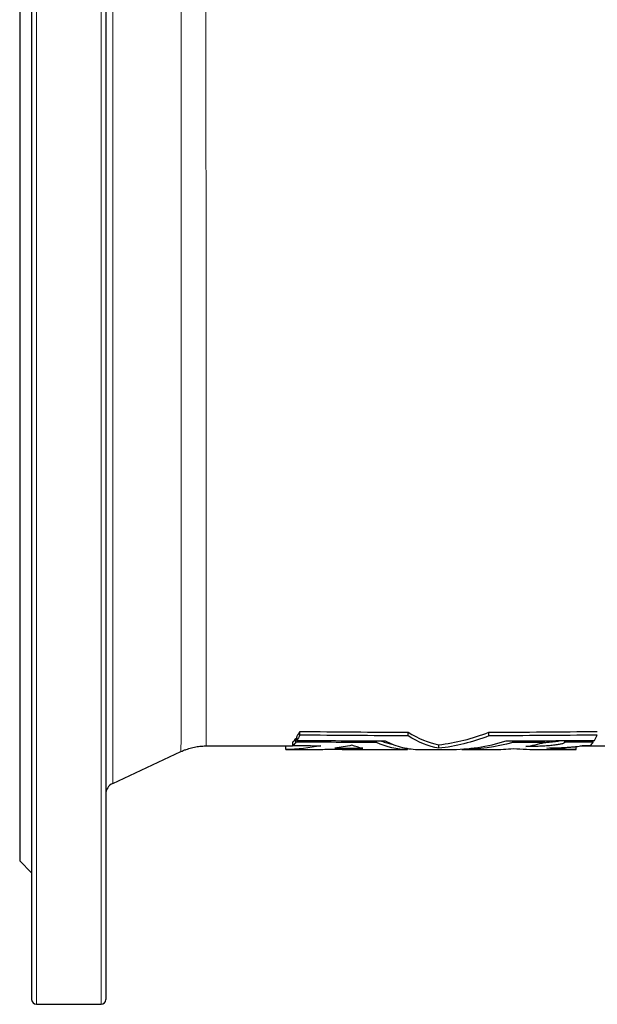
# Model space of a CAD drawing. Header units: millimetres. Extents: x -116 to 1397, y -608 to 1259.
# Tile 1 of 5: x -116 to 125, y -608 to -197. Entities that reach past the tile are written whole.
import ezdxf

# ---------------------------------------------------------------- set-up
doc = ezdxf.new("R2010")
doc.units = ezdxf.units.MM

msp = doc.modelspace()

# ---------------------------------------------------------------- linework, layer by layer
at = {"color": 7, "linetype": 'Continuous', "lineweight": 25}
for p, q in [((-116.23, -188.19), (-116.23, -548.19)), ((-111.23, -188.19), (-111.23, -606.19)), ((-80.23, -188.19), (-80.23, -606.19)), ((-0.79, -497.05), (-0.32, -497.06)), ((-0.79, -498.57), (-0.79, -497.05)), ((-0.32, -497.86), (-0.32, -496.34)), ((0.89, -495.66), (0.89, -494.13)), ((46.2, -495.97), (46.2, -494.44)), ((79.97, -495.97), (79.97, -494.44)), ((103.18, -498.7), (103.18, -497.98)), ((111.76, -498.65), (111.76, -497.93)), ((123.61, -498.57), (123.61, -497.86)), ((-38.24, -500.17), (-38.24, -500.17)), ((-38.23, -500.19), (-4.95, -500.19)), ((-4.95, -501.69), (-4.95, -500.19)), ((-4.95, -501.69), (8.22, -501.69)), ((-1.96, -500.03), (-1.96, -498.52)), ((32.67, -501.69), (45.94, -501.69)), ((32.91, -498.76), (32.91, -498.06)), ((45.94, -501.69), (45.94, -501.24)), ((51.06, -501.69), (63.45, -501.69)), ((59, -501.18), (59, -499.68)), ((68.57, -501.69), (68.57, -501.51)), ((68.57, -501.69), (81.84, -501.69)), ((89.91, -498.76), (89.91, -498.06)), ((101.1, -501.69), (116.49, -501.69)), ((116.49, -501.69), (116.49, -500.43)), ((118.15, -500.19), (151.91, -500.19)), ((-77.35, -515.85), (-48.8, -502.54)), ((-116.23, -548.19), (-111.23, -553.19)), ((-109.23, -608.19), (-82.23, -608.19))]:
    msp.add_line(p, q, dxfattribs=at)
at = {"color": 8, "linetype": 'Continuous', "lineweight": 18}
for p, q in [((-109.23, -188.19), (-109.23, -608.19)), ((-82.23, -188.19), (-82.23, -608.19)), ((-77.35, -188.19), (-77.35, -515.85))]:
    msp.add_line(p, q, dxfattribs=at)
at = {"color": 7, "linetype": 'Continuous', "lineweight": 25}
for centre, radius, start, end in [((-75.23, -520.38), 5, 115, 180), ((-109.23, -606.19), 2, 180, 270), ((-82.23, -606.19), 2, 270, 0)]:
    msp.add_arc(centre, radius, start, end, dxfattribs=at)
at = {"color": 8, "linetype": 'Continuous', "lineweight": 18}
for points, knots in [([(-48.8, -502.54), (-48.8, -502.54), (-48.8, -502.58), (-48.8, -502.44), (-48.79, -502.1), (-48.79, -501.52), (-48.79, -500.79), (-48.79, -499.93), (-48.78, -498.9), (-48.78, -497.7), (-48.78, -496.25), (-48.78, -494.51), (-48.78, -492.44), (-48.77, -490.13), (-48.77, -487.6), (-48.77, -484.84), (-48.77, -481.84), (-48.76, -478.63), (-48.76, -475.38), (-48.76, -472.12), (-48.76, -468.91), (-48.76, -465.54), (-48.75, -462.03), (-48.75, -458.35), (-48.75, -454.51), (-48.75, -450.52), (-48.75, -446.38), (-48.75, -442.1), (-48.74, -437.67), (-48.74, -433.11), (-48.74, -428.42), (-48.74, -423.59), (-48.74, -418.63), (-48.74, -413.45), (-48.74, -408.04), (-48.74, -402.38), (-48.73, -396.6), (-48.73, -390.68), (-48.73, -384.75), (-48.73, -378.82), (-48.73, -372.9), (-48.73, -366.87), (-48.73, -360.73), (-48.73, -354.47), (-48.73, -348.1), (-48.72, -341.64), (-48.72, -334.73), (-48.72, -327.36), (-48.72, -319.51), (-48.72, -311.57), (-48.72, -303.53), (-48.72, -295.4), (-48.72, -287.2), (-48.72, -278.91), (-48.72, -271), (-48.72, -263.48), (-48.72, -256.37), (-48.72, -249.21), (-48.72, -242.03), (-48.72, -234.36), (-48.72, -226.2), (-48.72, -217.56), (-48.72, -208.9), (-48.72, -200.23), (-48.72, -191.54), (-48.72, -182.85), (-48.72, -174.17), (-48.72, -165.95), (-48.72, -158.21), (-48.72, -150.94), (-48.72, -143.7), (-48.72, -136.47), (-48.72, -128.83), (-48.72, -120.77), (-48.72, -112.3), (-48.72, -103.9), (-48.72, -95.56), (-48.72, -87.3), (-48.72, -79.11), (-48.72, -71), (-48.72, -63.41), (-48.72, -56.32), (-48.72, -49.72), (-48.72, -43.19), (-48.72, -36.75), (-48.73, -29.99), (-48.73, -22.93), (-48.73, -15.6), (-48.73, -8.4), (-48.73, -1.34), (-48.73, 5.57), (-48.73, 12.34), (-48.73, 18.96), (-48.73, 25.07), (-48.74, 30.71), (-48.74, 35.9), (-48.74, 40.96), (-48.74, 45.9), (-48.74, 51.02), (-48.74, 56.28), (-48.74, 61.65), (-48.75, 66.83), (-48.75, 71.81), (-48.75, 76.6), (-48.75, 81.18), (-48.75, 85.56), (-48.76, 89.51), (-48.76, 93.06), (-48.76, 96.25), (-48.76, 99.28), (-48.76, 102.16), (-48.77, 105.06), (-48.77, 107.93), (-48.77, 110.73), (-48.77, 113.31), (-48.77, 115.66), (-48.78, 117.77), (-48.78, 119.65), (-48.78, 121.3), (-48.79, 122.63), (-48.79, 123.69), (-48.79, 124.53), (-48.79, 125.19), (-48.79, 125.69), (-48.8, 126.02), (-48.8, 126.17), (-48.8, 126.14), (-48.8, 126.13)], [0, 0, 0, 0, 0.000003, 0.008804, 0.017605, 0.026403, 0.033802, 0.041205, 0.048609, 0.056011, 0.063411, 0.072208, 0.081009, 0.089809, 0.098607, 0.107404, 0.116205, 0.125005, 0.133802, 0.141202, 0.148604, 0.156007, 0.16341, 0.170809, 0.178282, 0.185759, 0.193236, 0.200713, 0.208186, 0.215659, 0.223136, 0.230613, 0.238089, 0.245563, 0.253472, 0.261386, 0.2693, 0.277213, 0.285123, 0.292601, 0.300082, 0.307562, 0.315041, 0.322586, 0.330133, 0.337681, 0.345226, 0.354023, 0.362823, 0.371624, 0.38042, 0.389217, 0.398018, 0.406818, 0.415615, 0.423014, 0.430416, 0.437819, 0.445221, 0.45262, 0.461416, 0.470217, 0.479017, 0.487814, 0.496611, 0.505411, 0.514211, 0.523008, 0.530407, 0.537809, 0.545212, 0.552615, 0.560014, 0.568811, 0.577611, 0.586412, 0.595209, 0.604006, 0.612806, 0.621607, 0.630404, 0.637803, 0.645205, 0.652608, 0.660011, 0.66741, 0.676207, 0.685008, 0.693809, 0.702606, 0.711404, 0.720204, 0.729005, 0.737802, 0.745202, 0.752604, 0.760008, 0.76741, 0.77481, 0.783607, 0.792409, 0.80121, 0.810007, 0.818805, 0.827606, 0.836407, 0.845205, 0.852605, 0.860007, 0.867411, 0.874814, 0.882214, 0.891012, 0.899813, 0.908614, 0.917412, 0.92621, 0.935011, 0.943813, 0.952611, 0.960011, 0.967414, 0.974818, 0.982221, 0.989621, 0.998418, 1, 1, 1, 1]), ([(-38.24, 123.79), (-38.24, 123.79), (-38.24, 123.81), (-38.24, 123.65), (-38.24, 123.28), (-38.25, 122.64), (-38.25, 121.76), (-38.25, 120.65), (-38.26, 119.3), (-38.26, 117.71), (-38.26, 115.89), (-38.27, 113.95), (-38.27, 111.93), (-38.27, 109.86), (-38.27, 107.63), (-38.28, 105.25), (-38.28, 102.54), (-38.28, 99.48), (-38.28, 96.03), (-38.29, 92.36), (-38.29, 88.48), (-38.29, 84.39), (-38.29, 80.09), (-38.3, 75.58), (-38.3, 71.12), (-38.3, 66.75), (-38.3, 62.5), (-38.3, 58.11), (-38.31, 53.59), (-38.31, 48.65), (-38.31, 43.25), (-38.31, 37.38), (-38.31, 31.33), (-38.31, 25.12), (-38.32, 18.75), (-38.32, 12.21), (-38.32, 5.53), (-38.32, -0.95), (-38.32, -7.18), (-38.32, -13.13), (-38.32, -19.19), (-38.33, -25.33), (-38.33, -31.95), (-38.33, -39.07), (-38.33, -46.71), (-38.33, -54.45), (-38.33, -62.29), (-38.33, -70.23), (-38.33, -78.26), (-38.33, -86.37), (-38.33, -94.12), (-38.33, -101.51), (-38.33, -108.5), (-38.33, -115.53), (-38.34, -122.61), (-38.34, -130.16), (-38.34, -138.21), (-38.34, -146.74), (-38.34, -155.3), (-38.34, -163.89), (-38.34, -172.5), (-38.34, -181.12), (-38.34, -189.74), (-38.34, -197.91), (-38.34, -205.61), (-38.34, -212.85), (-38.34, -220.07), (-38.34, -227.28), (-38.34, -234.92), (-38.34, -242.98), (-38.34, -251.45), (-38.33, -259.87), (-38.33, -268.23), (-38.33, -276.54), (-38.33, -284.77), (-38.33, -292.94), (-38.33, -300.59), (-38.33, -307.75), (-38.33, -314.41), (-38.33, -321.02), (-38.33, -327.54), (-38.33, -334.02), (-38.33, -340.44), (-38.33, -346.79), (-38.32, -353.06), (-38.32, -359.26), (-38.32, -365.38), (-38.32, -371.42), (-38.32, -377.35), (-38.32, -383.16), (-38.32, -388.85), (-38.32, -394.4), (-38.32, -399.84), (-38.31, -405.17), (-38.31, -410.37), (-38.31, -415.46), (-38.31, -420.41), (-38.31, -425.24), (-38.31, -429.94), (-38.3, -434.6), (-38.3, -439.19), (-38.3, -443.72), (-38.3, -448.1), (-38.3, -452.31), (-38.29, -456.51), (-38.29, -460.67), (-38.29, -464.77), (-38.29, -468.65), (-38.28, -472.33), (-38.28, -475.78), (-38.28, -479.02), (-38.28, -482.03), (-38.27, -484.68), (-38.27, -486.98), (-38.27, -488.99), (-38.27, -490.84), (-38.26, -492.52), (-38.26, -494.14), (-38.26, -495.65), (-38.25, -497), (-38.25, -498.12), (-38.25, -499), (-38.24, -499.65), (-38.24, -500.05), (-38.24, -500.22), (-38.24, -500.18), (-38.24, -500.17)], [0, 0, 0, 0, 0.003034, 0.010433, 0.01923, 0.028031, 0.036831, 0.045628, 0.054425, 0.063226, 0.072026, 0.080824, 0.088223, 0.095625, 0.103028, 0.110431, 0.11783, 0.126627, 0.135427, 0.144227, 0.153024, 0.161821, 0.170621, 0.179421, 0.188218, 0.195617, 0.203019, 0.210423, 0.217825, 0.225224, 0.23402, 0.24282, 0.25162, 0.260417, 0.269213, 0.278013, 0.286813, 0.295609, 0.303008, 0.31041, 0.317813, 0.325215, 0.332613, 0.34141, 0.350209, 0.359009, 0.367805, 0.376601, 0.385401, 0.394201, 0.402997, 0.410396, 0.417797, 0.4252, 0.432601, 0.44, 0.448796, 0.457595, 0.466395, 0.475191, 0.483987, 0.492786, 0.501586, 0.510382, 0.51778, 0.525182, 0.532584, 0.539985, 0.547384, 0.55618, 0.564979, 0.573778, 0.582574, 0.59137, 0.60017, 0.608969, 0.617765, 0.625164, 0.632565, 0.639967, 0.647368, 0.654767, 0.662244, 0.669724, 0.677204, 0.684681, 0.692226, 0.699773, 0.70732, 0.714865, 0.722337, 0.729813, 0.73729, 0.744765, 0.752238, 0.75971, 0.767186, 0.774663, 0.782139, 0.789611, 0.79752, 0.805433, 0.813346, 0.821259, 0.829168, 0.837964, 0.846764, 0.855564, 0.86436, 0.873157, 0.881956, 0.890756, 0.899553, 0.906951, 0.914353, 0.921756, 0.929157, 0.936556, 0.945353, 0.954153, 0.962953, 0.97175, 0.980546, 0.989346, 0.998147, 1, 1, 1, 1])]:
    msp.add_open_spline(points, degree=3, knots=knots, dxfattribs=at)
at = {"color": 7, "linetype": 'Continuous', "lineweight": 25}
for points in [[(-1.96, -498.52), (-1.57, -498.11), (-1.18, -497.62), (-0.79, -497.05)], [(-0.32, -496.34), (0.08, -495.68), (0.49, -494.95), (0.89, -494.13)], [(0.89, -495.66), (0.49, -496.47), (0.08, -497.2), (-0.32, -497.86)], [(-0.32, -497.86), (11.97, -497.96), (24.27, -498.04), (36.57, -498.08)], [(0.89, -494.13), (15.99, -494.29), (31.1, -494.39), (46.2, -494.44)], [(46.2, -495.97), (31.1, -495.92), (15.99, -495.82), (0.89, -495.66)], [(46.2, -494.44), (50.44, -497.14), (54.71, -498.88), (59, -499.68)], [(59, -501.18), (54.71, -500.39), (50.44, -498.65), (46.2, -495.97)], [(59, -499.68), (66.04, -498.88), (73.03, -497.14), (79.97, -494.44)], [(79.97, -495.97), (73.03, -498.65), (66.04, -500.39), (59, -501.18)], [(79.97, -494.44), (95.08, -494.39), (110.18, -494.29), (125.29, -494.13)], [(125.29, -495.66), (110.18, -495.82), (95.08, -495.92), (79.97, -495.97)], [(87.19, -498.08), (99.48, -498.04), (111.78, -497.96), (124.08, -497.86)], [(124.08, -497.86), (124.48, -497.2), (124.88, -496.47), (125.29, -495.66)], [(9.7, -500.09), (4.83, -501.1), (-0.05, -501.63), (-4.95, -501.69)], [(-0.79, -498.57), (-1.18, -499.13), (-1.57, -499.62), (-1.96, -500.03)], [(-1.96, -500.03), (1.93, -500.05), (5.81, -500.07), (9.7, -500.09)], [(32.91, -498.76), (21.68, -498.72), (10.45, -498.66), (-0.79, -498.57)], [(8.22, -501.69), (9.27, -501.68), (10.32, -501.65), (11.36, -501.6)], [(11.36, -501.6), (17.79, -501.61), (24.23, -501.61), (30.66, -501.62)], [(22.63, -499.92), (20.27, -500.44), (17.9, -500.84), (15.52, -501.13)], [(15.52, -501.13), (19.41, -501.14), (23.3, -501.15), (27.18, -501.16)], [(27.18, -501.16), (25.66, -500.87), (24.15, -500.45), (22.63, -499.92)], [(30.66, -501.62), (31.33, -501.67), (32, -501.69), (32.67, -501.69)], [(45.94, -501.69), (41.58, -501.69), (37.24, -500.72), (32.91, -498.76)], [(89.91, -498.76), (82.82, -500.72), (75.71, -501.69), (68.57, -501.69)], [(81.84, -501.69), (84.64, -501.69), (87.43, -501.53), (90.23, -501.23)], [(103.18, -498.7), (98.75, -498.73), (94.33, -498.75), (89.91, -498.76)], [(90.23, -501.23), (93.85, -501.52), (97.47, -501.68), (101.1, -501.69)], [(95.4, -500.48), (98, -500.02), (100.59, -499.43), (103.18, -498.7)], [(116.49, -501.69), (112.39, -501.66), (108.29, -501.45), (104.19, -501.07)], [(123.61, -498.57), (119.66, -498.6), (115.71, -498.63), (111.76, -498.65)], [(118.89, -500.05), (120.07, -500.04), (121.26, -500.04), (122.44, -500.03)], [(122.44, -500.03), (122.83, -499.62), (123.22, -499.13), (123.61, -498.57)]]:
    msp.add_open_spline(points, degree=3, dxfattribs=at)
for points, knots in [([(103.01, -498.75), (103.26, -498.73), (104.03, -498.69), (105.24, -498.6), (106.6, -498.47), (107.84, -498.32), (108.92, -498.15), (109.61, -498.02), (109.89, -497.95), (109.91, -497.94)], [0, 0, 0, 0, 0.0843571, 0.263513, 0.4429094, 0.6228751, 0.8022767, 0.9824572, 1, 1, 1, 1]), ([(-48.8, -502.54), (-48.48, -502.39), (-47.78, -502.08), (-46.69, -501.66), (-45.54, -501.28), (-44.38, -500.95), (-43.21, -500.68), (-42.04, -500.48), (-40.86, -500.32), (-39.68, -500.23), (-38.81, -500.19), (-38.32, -500.2), (-38.24, -500.2)], [0, 0, 0, 0, 0.09791, 0.209613, 0.320683, 0.431154, 0.541057, 0.650417, 0.759255, 0.867587, 0.97543, 1, 1, 1, 1]), ([(-4.95, -500.19), (-3.72, -500.17), (-2.42, -500.15), (-1.11, -500.04), (-1.02, -500.03)], [0, 0, 0, 0, 0.933543, 1, 1, 1, 1]), ([(34.89, -498.07), (34.95, -498.1), (35.73, -498.42), (37.23, -498.89), (38.87, -499.36), (39.78, -499.53), (39.97, -499.56)], [0, 0, 0, 0, 0.035988, 0.462121, 0.888206, 1, 1, 1, 1]), ([(36.57, -498.08), (38.97, -499.29), (41.38, -500.19), (46.21, -501.39), (48.63, -501.69), (51.06, -501.69)], [0, 0, 0, 0, 0.5, 0.5, 1, 1, 1, 1]), ([(63.45, -501.69), (67.43, -501.69), (71.39, -501.39), (79.3, -500.19), (83.25, -499.29), (87.19, -498.08)], [0, 0, 0, 0, 0.5, 0.5, 1, 1, 1, 1]), ([(111.76, -498.65), (111.66, -498.79), (111.47, -498.93), (111.06, -499.12), (110.89, -499.18), (110.52, -499.3), (110.31, -499.36), (109.63, -499.53), (109.09, -499.63), (108.17, -499.77), (107.85, -499.82), (107.16, -499.91), (106.79, -499.95), (105.67, -500.07), (104.86, -500.13), (103.57, -500.22), (103.12, -500.25), (102.21, -500.3), (101.75, -500.32), (100.34, -500.38), (99.38, -500.42), (97.89, -500.45), (97.39, -500.46), (96.4, -500.48), (95.9, -500.48), (95.4, -500.48)], [0, 0, 0, 0, 0.125, 0.125, 0.1875, 0.1875, 0.25, 0.25, 0.375, 0.375, 0.4375, 0.4375, 0.5, 0.5, 0.625, 0.625, 0.6875, 0.6875, 0.75, 0.75, 0.875, 0.875, 0.9375, 0.9375, 1, 1, 1, 1]), ([(104.19, -501.07), (105.76, -501.04), (107.27, -501.01), (109.09, -500.94), (109.45, -500.93), (110.16, -500.9), (110.52, -500.88), (111.55, -500.83), (112.22, -500.8), (113.49, -500.71), (114.1, -500.67), (115.25, -500.57), (115.8, -500.51), (117.33, -500.34), (118.19, -500.2), (118.89, -500.05)], [0, 0, 0, 0, 0.25, 0.25, 0.3125, 0.3125, 0.375, 0.375, 0.5, 0.5, 0.625, 0.625, 0.75, 0.75, 1, 1, 1, 1])]:
    msp.add_open_spline(points, degree=3, knots=knots, dxfattribs=at)

doc.saveas('drawing.dxf')
